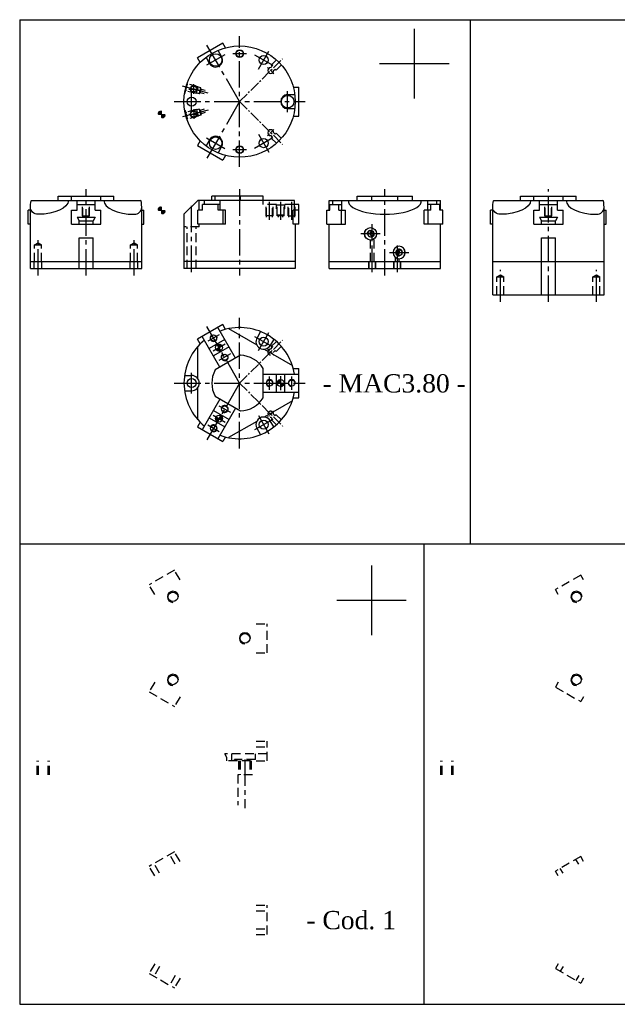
# Model space of a CAD drawing. Header units: millimetres. Extents: x 1438 to 2328, y 498 to 1206.
# Tile 1 of 2: x 1438 to 1868, y 498 to 1206. Entities that reach past the tile are written whole.
import ezdxf

# ---------------------------------------------------------------- set-up
doc = ezdxf.new("R2010")
doc.units = ezdxf.units.MM
doc.linetypes.add('CENTER2', pattern=[28.575, 19.05, -3.175, 3.175, -3.175])
doc.linetypes.add('DASHED2', pattern=[9.525, 6.35, -3.175])
doc.layers.add('1', color=2, linetype='DASHED2')
doc.layers.add('2', color=1, linetype='CENTER2')
doc.styles.get("Standard").update_dxf_attribs({"font": 'isocp.shx', "bigfont": 'chineset.shx'})

msp = doc.modelspace()

# ---------------------------------------------------------------- hatches: boundary and pattern name
h = msp.add_hatch()
h.set_pattern_fill('ANSI31', scale=0.0025, style=0)
h.set_pattern_definition([(45, (1296.299426, 1329.639323), (-0.00561266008, 0.00561266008), [])])
h.paths.add_polyline_path([(1540.04, 1140.36, 0.414214), (1537.54, 1137.86), (1540.04, 1137.86)])
h.paths.add_polyline_path([(1540.04, 1135.36, 0.414214), (1542.54, 1137.86), (1540.04, 1137.86)])
h.paths.add_polyline_path([(1540.04, 1068.86), (1540.04, 1071.36, 0.414214), (1537.54, 1068.86)])
h.paths.add_polyline_path([(1540.04, 1066.36, 0.414214), (1542.54, 1068.86), (1540.04, 1068.86)])
h = msp.add_hatch()
h.set_pattern_fill('ANSI31', scale=0.025, angle=120, style=0)
h.set_pattern_definition([(165, (1294.88822, 489.841085), (-0.020543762, -0.076670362), [])])
h.paths.add_polyline_path([(1579.22, 968.94, 0.414214), (1582.63, 968.02), (1581.38, 970.19)])
h.paths.add_polyline_path([(1580.13, 972.35), (1581.38, 970.19), (1583.55, 971.44, 0.414214)])
h = msp.add_hatch()
h.set_pattern_fill('ANSI31', scale=0.025, style=0)
h.set_pattern_definition([(45, (1352.88767, 1432.91954), (-0.056126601, 0.056126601), [])])
h.paths.add_polyline_path([(1625.63, 947.14, 0.414214), (1623.13, 944.64), (1625.63, 944.64)])
h.paths.add_polyline_path([(1628.13, 944.64), (1625.63, 944.64), (1625.63, 942.14, 0.414214)])
h = msp.add_hatch()
h.set_pattern_fill('ANSI31', scale=0.025, angle=-120, style=0)
h.set_pattern_definition([(285, (2140.61785, 911.15131), (0.076670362, 0.020543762), [])])
h.paths.add_polyline_path([(1583.55, 917.84, 0.414214), (1582.63, 921.25), (1581.38, 919.09)])
h.paths.add_polyline_path([(1580.13, 916.92), (1581.38, 919.09), (1579.22, 920.34, 0.414214)])

# ---------------------------------------------------------------- linework, layer by layer
at = {"color": 7}
for p, q in [((1438.02, 1206.03), (1438.02, 497.84)), ((1438.02, 1206.03), (2134.28, 1206.03)), ((1761.88, 1206.03), (1761.88, 829.04)), ((1721.67, 1199.46), (1721.67, 1149.46)), ((1583.97, 1189.16), (1565.79, 1178.66)), ((1583.21, 1179.49), (1580.62, 1183.98)), ((1585.93, 1185.78), (1583.97, 1189.16)), ((1567.74, 1175.28), (1565.79, 1178.66)), ((1574.55, 1174.49), (1571.96, 1178.98)), ((1696.67, 1174.46), (1746.67, 1174.46)), ((1634.73, 1157.61), (1638.63, 1157.61)), ((1638.63, 1136.61), (1638.63, 1157.61)), ((1630.63, 1152.11), (1635.82, 1152.11)), ((1630.63, 1142.11), (1635.82, 1142.11)), ((1634.73, 1136.61), (1638.63, 1136.61)), ((1574.55, 1119.73), (1571.96, 1115.24)), ((1567.74, 1118.93), (1565.79, 1115.55)), ((1565.79, 1115.55), (1583.97, 1105.05)), ((1583.21, 1114.73), (1580.62, 1110.24)), ((1585.93, 1108.43), (1583.97, 1105.05)), ((1465.76, 1079.04), (1505.74, 1079.04)), ((1465.76, 1076.04), (1465.76, 1079.04)), ((1475.21, 1076.04), (1475.21, 1079.04)), ((1496.28, 1076.04), (1496.28, 1079.04)), ((1505.74, 1076.04), (1505.74, 1079.04)), ((1613.13, 1079.04), (1576.13, 1079.04)), ((1576.13, 1076.04), (1576.13, 1079.04)), ((1578.51, 1076.04), (1578.51, 1079.04)), ((1596.76, 1076.04), (1596.76, 1079.04)), ((1613.13, 1076.04), (1613.13, 1079.04)), ((1680.52, 1079.04), (1720.5, 1079.04)), ((1680.52, 1076.04), (1680.52, 1079.04)), ((1691.06, 1076.04), (1691.06, 1079.04)), ((1709.97, 1076.04), (1709.97, 1079.04)), ((1720.5, 1076.04), (1720.5, 1079.04)), ((1798.11, 1079.04), (1838.09, 1079.04)), ((1798.11, 1076.04), (1798.11, 1079.04)), ((1807.57, 1076.04), (1807.57, 1079.04)), ((1828.64, 1076.04), (1828.64, 1079.04)), ((1838.09, 1076.04), (1838.09, 1079.04)), ((1445.75, 1027.04), (1445.75, 1071.04)), ((1446.54, 1076.04), (1524.96, 1076.04)), ((1479.25, 1069.04), (1479.25, 1076.04)), ((1479.25, 1073.04), (1492.25, 1073.04)), ((1492.25, 1069.04), (1492.25, 1076.04)), ((1525.75, 1027.04), (1525.75, 1071.04)), ((1566.13, 1076.04), (1556.13, 1066.04)), ((1635.6, 1076.04), (1566.13, 1076.04)), ((1569.5, 1069.04), (1569.5, 1073.04)), ((1582.03, 1073.04), (1569.5, 1073.04)), ((1570.77, 1073.04), (1570.77, 1076.04)), ((1580.76, 1069.04), (1580.76, 1073.04)), ((1582.03, 1069.04), (1582.03, 1076.04)), ((1635.6, 1069.04), (1635.6, 1076.04)), ((1638.63, 1073.04), (1635.6, 1073.04)), ((1638.63, 1059.04), (1638.63, 1073.04)), ((1660.51, 1076.04), (1740.51, 1076.04)), ((1660.51, 1069.04), (1660.51, 1076.04)), ((1660.89, 1069.04), (1660.89, 1073.04)), ((1660.89, 1073.04), (1669.58, 1073.04)), ((1663.08, 1073.04), (1663.08, 1076.04)), ((1667.39, 1069.04), (1667.39, 1073.04)), ((1669.58, 1069.04), (1669.58, 1076.04)), ((1731.44, 1069.04), (1731.44, 1076.04)), ((1740.14, 1073.04), (1731.44, 1073.04)), ((1733.64, 1069.04), (1733.64, 1073.04)), ((1737.94, 1073.04), (1737.94, 1076.04)), ((1740.14, 1069.04), (1740.14, 1073.04)), ((1740.51, 1069.04), (1740.51, 1076.04)), ((1778.1, 1008.04), (1778.1, 1071.04)), ((1778.89, 1076.04), (1857.31, 1076.04)), ((1811.6, 1069.04), (1811.6, 1076.04)), ((1811.6, 1073.04), (1824.6, 1073.04)), ((1824.6, 1069.04), (1824.6, 1076.04)), ((1858.1, 1008.04), (1858.1, 1071.04)), ((1444.12, 1059.04), (1444.12, 1069.04)), ((1445.75, 1069.04), (1444.12, 1069.04)), ((1475.25, 1069.04), (1479.25, 1069.04)), ((1475.25, 1059.04), (1475.25, 1069.04)), ((1479.25, 1064.04), (1492.25, 1064.04)), ((1479.25, 1064.04), (1480.75, 1061.44)), ((1492.25, 1064.04), (1490.75, 1061.44)), ((1492.25, 1069.04), (1496.25, 1069.04)), ((1496.25, 1059.04), (1496.25, 1069.04)), ((1525.75, 1069.04), (1527.37, 1069.04)), ((1527.37, 1059.04), (1527.37, 1069.04)), ((1556.13, 1066.04), (1556.13, 1027.04)), ((1566.04, 1059.04), (1566.04, 1069.04)), ((1569.5, 1069.04), (1566.04, 1069.04)), ((1585.93, 1069.04), (1580.76, 1069.04)), ((1584.22, 1059.04), (1584.22, 1069.04)), ((1585.93, 1059.04), (1585.93, 1069.04)), ((1638.63, 1069.04), (1634.73, 1069.04)), ((1634.73, 1059.04), (1634.73, 1069.04)), ((1658.89, 1059.04), (1658.89, 1069.04)), ((1658.89, 1069.04), (1660.89, 1069.04)), ((1667.39, 1069.04), (1672.34, 1069.04)), ((1669.39, 1059.04), (1669.39, 1069.04)), ((1672.34, 1059.04), (1672.34, 1069.04)), ((1728.69, 1059.04), (1728.69, 1069.04)), ((1733.64, 1069.04), (1728.69, 1069.04)), ((1731.64, 1059.04), (1731.64, 1069.04)), ((1742.14, 1069.04), (1740.14, 1069.04)), ((1742.14, 1059.04), (1742.14, 1069.04)), ((1778.1, 1069.04), (1776.48, 1069.04)), ((1776.48, 1059.04), (1776.48, 1069.04)), ((1807.6, 1069.04), (1811.6, 1069.04)), ((1807.6, 1059.04), (1807.6, 1069.04)), ((1811.6, 1064.04), (1824.6, 1064.04)), ((1811.6, 1064.04), (1813.1, 1061.44)), ((1824.6, 1064.04), (1823.1, 1061.44)), ((1824.6, 1069.04), (1828.6, 1069.04)), ((1828.6, 1059.04), (1828.6, 1069.04)), ((1858.1, 1069.04), (1859.73, 1069.04)), ((1859.73, 1059.04), (1859.73, 1069.04)), ((1445.75, 1059.04), (1444.12, 1059.04)), ((1475.25, 1059.04), (1496.25, 1059.04)), ((1480.75, 1059.04), (1480.75, 1061.44)), ((1480.75, 1061.44), (1490.75, 1061.44)), ((1490.75, 1059.04), (1490.75, 1061.44)), ((1525.75, 1059.04), (1527.37, 1059.04)), ((1585.93, 1059.04), (1566.04, 1059.04)), ((1638.63, 1059.04), (1634.73, 1059.04)), ((1636.13, 1059.04), (1636.13, 1027.04)), ((1658.89, 1059.04), (1672.34, 1059.04)), ((1660.51, 1027.04), (1660.51, 1059.04)), ((1742.14, 1059.04), (1728.69, 1059.04)), ((1740.51, 1027.04), (1740.51, 1059.04)), ((1778.1, 1059.04), (1776.48, 1059.04)), ((1807.6, 1059.04), (1828.6, 1059.04)), ((1813.1, 1061.44), (1823.1, 1061.44)), ((1813.1, 1059.04), (1813.1, 1061.44)), ((1823.1, 1059.04), (1823.1, 1061.44)), ((1858.1, 1059.04), (1859.73, 1059.04)), ((1480.75, 1027.04), (1480.75, 1049.04)), ((1480.75, 1049.04), (1490.75, 1049.04)), ((1490.75, 1027.04), (1490.75, 1049.04)), ((1813.1, 1008.04), (1813.1, 1049.04)), ((1813.1, 1049.04), (1823.1, 1049.04)), ((1823.1, 1008.04), (1823.1, 1049.04)), ((1445.75, 1032.04), (1525.75, 1032.04)), ((1445.75, 1027.04), (1525.75, 1027.04)), ((1636.13, 1032.04), (1556.13, 1032.04)), ((1636.13, 1027.04), (1556.13, 1027.04)), ((1660.51, 1032.04), (1740.51, 1032.04)), ((1660.51, 1027.04), (1740.51, 1027.04)), ((1778.1, 1032.04), (1858.1, 1032.04)), ((1778.1, 1008.04), (1858.1, 1008.04)), ((1583.97, 986.69), (1565.79, 976.19)), ((1593.26, 962.61), (1580.51, 984.69)), ((1585.93, 983.31), (1583.97, 986.69)), ((1582, 956.11), (1569.25, 978.19)), ((1588.22, 983.85), (1608.39, 972.2)), ((1611.18, 981.7), (1608.62, 977.27)), ((1567.74, 972.81), (1565.79, 976.19)), ((1566.13, 947.8), (1566.13, 971.09)), ((1585.51, 976.03), (1574.25, 969.53)), ((1588.51, 970.84), (1577.25, 964.34)), ((1620.7, 976.2), (1618.14, 971.77)), ((1596.76, 964.63), (1578.51, 954.09)), ((1613.87, 969.04), (1634.04, 957.39)), ((1556.51, 950.14), (1561.63, 950.14)), ((1613.13, 934.1), (1613.13, 955.17)), ((1613.13, 951.14), (1638.63, 951.14)), ((1622.63, 938.14), (1622.63, 951.14)), ((1628.63, 938.14), (1628.63, 951.14)), ((1634.73, 955.14), (1638.63, 955.14)), ((1638.63, 934.14), (1638.63, 955.14)), ((1556.51, 939.14), (1561.63, 939.14)), ((1566.13, 918.18), (1566.13, 941.48)), ((1578.51, 935.18), (1596.76, 924.65)), ((1613.13, 938.14), (1638.63, 938.14)), ((1582, 933.16), (1569.25, 911.08)), ((1634.04, 931.89), (1613.87, 920.24)), ((1634.73, 934.14), (1638.63, 934.14)), ((1577.25, 924.94), (1588.51, 918.44)), ((1593.26, 926.66), (1580.51, 904.58)), ((1567.74, 916.46), (1565.79, 913.08)), ((1574.25, 919.74), (1585.51, 913.24)), ((1608.39, 917.08), (1588.22, 905.43)), ((1620.7, 913.08), (1618.14, 917.51)), ((1565.79, 913.08), (1583.97, 902.58)), ((1611.18, 907.58), (1608.62, 912.01)), ((1585.93, 905.96), (1583.97, 902.58)), ((1438.02, 829.04), (2327.58, 829.04)), ((1728.6, 829.04), (1728.6, 497.84)), ((1690.96, 813.41), (1690.96, 763.41)), ((1665.96, 788.41), (1715.96, 788.41)), ((1438.02, 497.84), (2327.58, 497.84))]:
    msp.add_line(p, q, dxfattribs=at)
at = {"color": 7, "ltscale": 0.4}
for p, q in [((1618.83, 1173.34), (1622.59, 1177.11)), ((1618.45, 1171.55), (1619.54, 1172.63)), ((1619.54, 1172.63), (1618.83, 1173.34)), ((1620.58, 1169.43), (1621.66, 1170.51)), ((1622.36, 1169.81), (1621.66, 1170.51)), ((1622.36, 1169.81), (1626.13, 1173.57)), ((1618.45, 1122.66), (1619.54, 1121.58)), ((1619.54, 1121.58), (1618.83, 1120.87)), ((1618.83, 1120.87), (1622.59, 1117.11)), ((1620.58, 1124.79), (1621.66, 1123.7)), ((1622.36, 1124.41), (1621.66, 1123.7)), ((1622.36, 1124.41), (1626.13, 1120.65))]:
    msp.add_line(p, q, dxfattribs=at)
at = {"color": 7, "linetype": 'DASHED2'}
for p, q in [((1549.26, 810.04), (1531.07, 799.54)), ((1553.26, 803.11), (1549.26, 810.04)), ((1841.39, 806.58), (1823.2, 796.08)), ((1843.39, 803.11), (1841.39, 806.58)), ((1535.07, 792.61), (1531.07, 799.54)), ((1825.2, 792.61), (1823.2, 796.08)), ((1607.92, 771.56), (1615.92, 771.56)), ((1615.92, 750.56), (1615.92, 771.56)), ((1607.92, 750.56), (1615.92, 750.56)), ((1535.07, 729.5), (1531.07, 722.57)), ((1825.2, 729.5), (1823.2, 726.04)), ((1531.07, 722.57), (1549.26, 712.07)), ((1823.2, 726.04), (1841.39, 715.54)), ((1553.26, 719), (1549.26, 712.07)), ((1843.39, 719), (1841.39, 715.54)), ((1607.92, 686.99), (1615.92, 686.99)), ((1615.92, 672.99), (1615.92, 686.99)), ((1607.92, 682.99), (1615.92, 682.99)), ((1607.92, 672.99), (1615.92, 672.99)), ((1549.26, 607.57), (1531.07, 597.07)), ((1549.8, 598.64), (1545.8, 605.57)), ((1553.26, 600.64), (1549.26, 607.57)), ((1841.39, 604.11), (1823.2, 593.61)), ((1839.92, 598.64), (1837.92, 602.11)), ((1843.39, 600.64), (1841.39, 604.11)), ((1535.07, 590.14), (1531.07, 597.07)), ((1538.54, 592.14), (1534.54, 599.07)), ((1828.66, 592.14), (1826.66, 595.61)), ((1825.2, 590.14), (1823.2, 593.61)), ((1607.92, 569.09), (1615.92, 569.09)), ((1615.92, 548.09), (1615.92, 569.09)), ((1607.92, 565.09), (1615.92, 565.09)), ((1607.92, 552.09), (1615.92, 552.09)), ((1607.92, 548.09), (1615.92, 548.09)), ((1535.07, 527.03), (1531.07, 520.1)), ((1538.54, 525.03), (1534.54, 518.1)), ((1825.2, 527.03), (1823.2, 523.57)), ((1828.66, 525.03), (1826.66, 521.57)), ((1531.07, 520.1), (1549.26, 509.6)), ((1549.8, 518.53), (1545.8, 511.6)), ((1823.2, 523.57), (1841.39, 513.07)), ((1839.92, 518.53), (1837.92, 515.07)), ((1553.26, 516.53), (1549.26, 509.6)), ((1843.39, 516.53), (1841.39, 513.07))]:
    msp.add_line(p, q, dxfattribs=at)
at = {"color": 7}
for centre, radius in [((1596.13, 1147.11), 40), ((1596.13, 1181.61), 2.75), ((1596.13, 1181.61), 2.5), ((1578.88, 1176.99), 4.5), ((1613.38, 1176.99), 3.25), ((1563.13, 1156.11), 2.23), ((1561.63, 1147.11), 3.25), ((1630.63, 1147.11), 4.5), ((1563.13, 1138.11), 2.23), ((1578.88, 1117.23), 4.5), ((1613.38, 1117.23), 3.25), ((1596.13, 1112.61), 2.75), ((1596.13, 1112.61), 2.5), ((1577.38, 977.11), 2.23), ((1613.38, 974.52), 3.25), ((1581.38, 970.19), 2.5), ((1585.38, 963.26), 2.23), ((1561.63, 944.64), 3.25), ((1617.63, 944.64), 2.23), ((1625.63, 944.64), 2.5), ((1633.63, 944.64), 2.23), ((1585.38, 926.02), 2.23), ((1581.38, 919.09), 2.5), ((1577.38, 912.16), 2.23), ((1613.38, 914.76), 3.25), ((1548.17, 790.93), 3.46), ((1838.29, 790.93), 3.46), ((1599.92, 761.06), 3.46), ((1548.17, 731.18), 3.46), ((1838.29, 731.18), 3.46)]:
    msp.add_circle(centre, radius, dxfattribs=at)
for centre, radius, start, end in [((1578.88, 1176.99), 5, 210, 30), ((1563.13, 1156.11), 2.5, 0, 270), ((1630.63, 1147.11), 5, 90, 270), ((1563.13, 1138.11), 2.5, 90, 0), ((1578.88, 1117.23), 5, 330, 150), ((1596.13, 944.64), 40, 9.35204, 110.64796), ((1577.38, 977.11), 2.5, 120, 30), ((1596.13, 944.64), 40, 129.35204, 230.64796), ((1613.38, 974.52), 5.5, 150, 330), ((1585.38, 963.26), 2.5, 120, 30), ((1596.13, 944.64), 20, 31.78833, 88.21167), ((1561.63, 944.64), 5.5, 270, 90), ((1596.13, 944.64), 20, 151.78833, 208.21167), ((1617.63, 944.64), 2.5, 0, 270), ((1633.63, 944.64), 2.5, 0, 270), ((1596.13, 944.64), 40, 249.35204, 350.64796), ((1585.38, 926.02), 2.5, 240, 150), ((1596.13, 944.64), 20, 271.78833, 328.21167), ((1577.38, 912.16), 2.5, 240, 150), ((1613.38, 914.76), 5.5, 30, 210), ((1548.17, 790.93), 4, 0, 270), ((1838.29, 790.93), 4, 0, 270), ((1599.92, 761.06), 4, 0, 270), ((1548.17, 731.18), 4, 0, 270), ((1838.29, 731.18), 4, 0, 270)]:
    msp.add_arc(centre, radius, start, end, dxfattribs=at)
at = {"color": 7, "ltscale": 0.4}
for centre, start, end in [((1618.48, 1169.45), 90.58469, 359.41531), ((1618.48, 1124.76), 0.58469, 269.41531)]:
    msp.add_arc(centre, 2.1, start, end, dxfattribs=at)
at = {"color": 7, "extrusion": (0, 0, -1)}
for centre, major_axis, ratio, start_param, end_param in [((1446.54, 1071.04), (0, 5), 0.158096, 4.712389, 6.283185), ((1451.11, 1071.04), (5.36, 0), 0.933013, 1.570796, 3.141593), ((1451.11, 1076.04), (-21.89, 0), 0.45685, 3.141593, 4.712389), ((1778.89, 1071.04), (0, 5), 0.158096, 4.712389, 6.283185), ((1783.46, 1071.04), (5.36, 0), 0.933013, 1.570796, 3.141593), ((1783.46, 1076.04), (-21.89, 0), 0.45685, 3.141593, 4.712389), ((1690.16, 1052.04), (0, 4.5), 0.951321, 3.141593, 6.283185), ((1690.29, 1052.04), (0, 4.5), 0.965926, 3.156368, 6.26841), ((1690.16, 1052.04), (0, -4.5), 0.980531, 3.141593, 6.283185), ((1690.29, 1052.04), (0, -2.5), 0.965926, 1.570796, 6.283185), ((1692.36, 1052.04), (0, -2.5), 0.965926, 1.570796, 2.561772), ((1692.36, 1052.04), (0, 2.23), 0.965926, 3.642961, 5.781816), ((1692.88, 1052.04), (0, -2.23), 0.965926, 0.64448, 2.497113), ((1693.02, 1052.04), (0, 1.25), 0.965926, 3.849955, 5.574823)]:
    msp.add_ellipse(centre, major_axis=major_axis, ratio=ratio, start_param=start_param, end_param=end_param, dxfattribs=at)
at = {"color": 7}
for centre, major_axis, ratio, start_param, end_param in [((1520.39, 1076.04), (21.89, 0), 0.45685, 3.141593, 4.712389), ((1520.39, 1071.04), (-5.36, 0), 0.933013, 1.570796, 3.141593), ((1524.96, 1071.04), (0, 5), 0.158096, 4.712389, 6.283185), ((1700.51, 1076.04), (-26.46, 0), 0.377964, 0, 3.141593), ((1852.74, 1076.04), (21.89, 0), 0.45685, 3.141593, 4.712389), ((1852.74, 1071.04), (-5.36, 0), 0.933013, 1.570796, 3.141593), ((1857.31, 1071.04), (0, 5), 0.158096, 4.712389, 6.283185), ((1710.87, 1038.54), (0, -4.5), 0.980531, 3.141593, 6.283185), ((1710.74, 1038.54), (0, -4.5), 0.965926, 0.014775, 3.126818), ((1710.87, 1038.54), (0, 4.5), 0.951321, 3.141593, 6.283185), ((1710.74, 1038.54), (0, 2.5), 0.965926, 4.712389, 9.424778), ((1708, 1038.54), (0, -1.25), 0.965926, 0.708362, 2.43323), ((1708.15, 1038.54), (0, 2.23), 0.965926, 3.786073, 5.638705), ((1708.67, 1038.54), (0, -2.23), 0.965926, 0.501369, 2.640224), ((1708.67, 1038.54), (0, 2.5), 0.965926, 4.712389, 5.703365)]:
    msp.add_ellipse(centre, major_axis=major_axis, ratio=ratio, start_param=start_param, end_param=end_param, dxfattribs=at)
at = {"color": 7, "extrusion": (0, 0, -1)}
msp.add_ellipse((1690.29, 1052.04), major_axis=(0, -2.23), ratio=0.965926, dxfattribs=at)
at = {"color": 7}
msp.add_ellipse((1710.74, 1038.54), major_axis=(0, -2.23), ratio=0.965926, dxfattribs=at)
at = {"layer": '1', "color": 7}
for p, q in [((1556.81, 1152.98), (1559.14, 1161.68)), ((1559.14, 1161.68), (1558.9, 1161.74)), ((1565.06, 1152.85), (1557.33, 1154.92)), ((1567.06, 1152.59), (1557.4, 1155.18)), ((1568.21, 1156.9), (1558.55, 1159.49)), ((1566.35, 1157.68), (1558.62, 1159.75)), ((1565.06, 1152.85), (1566.35, 1157.68)), ((1567.06, 1152.59), (1568.21, 1156.9)), ((1567.86, 1153.39), (1568.51, 1155.8)), ((1568.51, 1155.8), (1568.21, 1156.9)), ((1571.37, 1155.04), (1568.51, 1155.8)), ((1556.81, 1152.98), (1556.57, 1153.05)), ((1567.06, 1152.59), (1567.86, 1153.39)), ((1570.72, 1152.62), (1567.86, 1153.39)), ((1556.81, 1141.23), (1556.57, 1141.17)), ((1556.81, 1141.23), (1559.14, 1132.54)), ((1565.06, 1141.37), (1557.33, 1139.3)), ((1567.06, 1141.63), (1557.4, 1139.04)), ((1565.06, 1141.37), (1566.35, 1136.54)), ((1567.06, 1141.63), (1567.86, 1140.83)), ((1567.06, 1141.63), (1568.21, 1137.32)), ((1570.72, 1141.59), (1567.86, 1140.83)), ((1567.86, 1140.83), (1568.51, 1138.41)), ((1568.21, 1137.32), (1558.55, 1134.73)), ((1566.35, 1136.54), (1558.62, 1134.47)), ((1568.51, 1138.41), (1568.21, 1137.32)), ((1571.37, 1139.18), (1568.51, 1138.41)), ((1559.14, 1132.54), (1558.9, 1132.47)), ((1483.25, 1065.04), (1483.25, 1073.04)), ((1483.52, 1064.04), (1483.52, 1073.04)), ((1487.98, 1064.04), (1487.98, 1073.04)), ((1488.25, 1065.04), (1488.25, 1073.04)), ((1567.13, 1069.04), (1567.13, 1076.04)), ((1613.13, 1073.04), (1613.13, 1076.04)), ((1622.63, 1073.04), (1613.13, 1073.04)), ((1615.13, 1065.04), (1615.13, 1073.04)), ((1615.4, 1064.04), (1615.4, 1073.04)), ((1619.86, 1064.04), (1619.86, 1073.04)), ((1620.13, 1065.04), (1620.13, 1073.04)), ((1622.63, 1070.04), (1622.63, 1073.04)), ((1623.13, 1070.04), (1622.63, 1070.04)), ((1623.13, 1065.04), (1623.13, 1072.54)), ((1628.13, 1072.54), (1623.13, 1072.54)), ((1628.13, 1065.04), (1628.13, 1072.54)), ((1628.63, 1070.04), (1628.13, 1070.04)), ((1634.97, 1073.04), (1628.63, 1073.04)), ((1628.63, 1070.04), (1628.63, 1073.04)), ((1631.13, 1065.04), (1631.13, 1073.04)), ((1631.4, 1064.04), (1631.4, 1073.04)), ((1635.86, 1064.04), (1635.86, 1073.04)), ((1636.13, 1065.04), (1636.13, 1073.04)), ((1815.6, 1065.04), (1815.6, 1073.04)), ((1815.87, 1064.04), (1815.87, 1073.04)), ((1820.33, 1064.04), (1820.33, 1073.04)), ((1820.6, 1065.04), (1820.6, 1073.04)), ((1483.25, 1065.04), (1488.25, 1065.04)), ((1620.13, 1065.04), (1615.13, 1065.04)), ((1628.13, 1065.54), (1623.13, 1065.54)), ((1628.13, 1065.04), (1623.13, 1065.04)), ((1624.13, 1064.04), (1624.13, 1065.04)), ((1627.13, 1064.04), (1627.13, 1065.04)), ((1631.13, 1065.04), (1636.13, 1065.04)), ((1815.6, 1065.04), (1820.6, 1065.04)), ((1567.13, 1057.04), (1556.13, 1057.04)), ((1558.38, 1027.04), (1558.38, 1057.04)), ((1564.88, 1027.04), (1564.88, 1057.04)), ((1567.13, 1057.04), (1567.13, 1059.04)), ((1692.76, 1032.04), (1692.76, 1048.41)), ((1448.75, 1044.04), (1451.25, 1045.49)), ((1448.75, 1032.04), (1448.75, 1044.04)), ((1448.75, 1044.04), (1453.75, 1044.04)), ((1451.25, 1045.49), (1453.75, 1044.04)), ((1453.75, 1032.04), (1453.75, 1044.04)), ((1517.75, 1044.04), (1520.25, 1045.49)), ((1517.75, 1032.04), (1517.75, 1044.04)), ((1517.75, 1044.04), (1522.75, 1044.04)), ((1520.25, 1045.49), (1522.75, 1044.04)), ((1522.75, 1032.04), (1522.75, 1044.04)), ((1690.26, 1032.04), (1690.26, 1047.54)), ((1708.26, 1032.04), (1708.26, 1034.91)), ((1710.76, 1032.04), (1710.76, 1034.04)), ((1448.5, 1027.04), (1448.5, 1032.04)), ((1454, 1027.04), (1454, 1032.04)), ((1517.5, 1027.04), (1517.5, 1032.04)), ((1523, 1027.04), (1523, 1032.04)), ((1689.01, 1027.04), (1689.01, 1032.04)), ((1689.28, 1027.04), (1689.28, 1032.04)), ((1693.74, 1027.04), (1693.74, 1032.04)), ((1694.01, 1027.04), (1694.01, 1032.04)), ((1707.01, 1027.04), (1707.01, 1032.04)), ((1707.28, 1027.04), (1707.28, 1032.04)), ((1711.74, 1027.04), (1711.74, 1032.04)), ((1712.01, 1027.04), (1712.01, 1032.04)), ((1781.1, 1021.04), (1783.6, 1022.49)), ((1781.1, 1008.04), (1781.1, 1021.04)), ((1781.1, 1021.04), (1786.1, 1021.04)), ((1783.6, 1022.49), (1786.1, 1021.04)), ((1786.1, 1008.04), (1786.1, 1021.04)), ((1850.1, 1021.04), (1852.6, 1022.49)), ((1850.1, 1008.04), (1850.1, 1021.04)), ((1850.1, 1021.04), (1855.1, 1021.04)), ((1852.6, 1022.49), (1855.1, 1021.04)), ((1855.1, 1008.04), (1855.1, 1021.04)), ((1618.83, 970.87), (1622.59, 974.63)), ((1619.54, 970.16), (1618.83, 970.87)), ((1622.36, 967.34), (1626.13, 971.1)), ((1618.45, 969.08), (1619.54, 970.16)), ((1620.58, 966.96), (1621.66, 968.04)), ((1622.36, 967.34), (1621.66, 968.04)), ((1620.58, 922.31), (1621.66, 921.23)), ((1622.36, 921.94), (1621.66, 921.23)), ((1622.36, 921.94), (1626.13, 918.18)), ((1618.45, 920.19), (1619.54, 919.11)), ((1619.54, 919.11), (1618.83, 918.4)), ((1618.83, 918.4), (1622.59, 914.64)), ((1450.53, 662.99), (1450.53, 672.99)), ((1451.03, 662.99), (1451.03, 672.99)), ((1451.57, 662.99), (1451.57, 672.99)), ((1458.49, 662.99), (1458.49, 672.99)), ((1459.03, 662.99), (1459.03, 672.99)), ((1459.53, 662.99), (1459.53, 672.99)), ((1615.92, 677.99), (1585.42, 677.99)), ((1586.92, 675.39), (1585.42, 677.99)), ((1586.92, 672.99), (1586.92, 675.39)), ((1604.02, 672.99), (1586.92, 672.99)), ((1590.42, 672.99), (1590.42, 677.99)), ((1607.42, 673.99), (1592.42, 673.99)), ((1592.42, 672.99), (1592.42, 673.99)), ((1595.42, 672.99), (1595.42, 662.99)), ((1595.92, 672.99), (1595.92, 662.99)), ((1596.46, 672.99), (1596.46, 662.99)), ((1603.38, 672.99), (1603.38, 662.99)), ((1603.92, 672.99), (1603.92, 662.99)), ((1604.42, 672.99), (1604.42, 662.99)), ((1607.42, 673.99), (1607.42, 677.99)), ((1740.66, 662.99), (1740.66, 672.99)), ((1741.16, 662.99), (1741.16, 672.99)), ((1741.7, 662.99), (1741.7, 672.99)), ((1748.62, 662.99), (1748.62, 672.99)), ((1749.16, 662.99), (1749.16, 672.99)), ((1749.66, 662.99), (1749.66, 672.99)), ((1594.92, 662.99), (1594.92, 640.99)), ((1605.42, 662.99), (1594.92, 662.99))]:
    msp.add_line(p, q, dxfattribs=at)
for centre, start, end in [((1618.48, 966.98), 90.58469, 359.41531), ((1618.48, 922.29), 0.58469, 269.41531)]:
    msp.add_arc(centre, 2.1, start, end, dxfattribs=at)
at = {"layer": '2', "color": 7}
for p, q in [((1596.13, 1100.11), (1596.13, 1194.11)), ((1596.13, 1147.11), (1572.63, 1187.81)), ((1609.63, 1170.49), (1617.13, 1183.48)), ((1585.38, 1180.74), (1572.39, 1173.24)), ((1591.13, 1181.61), (1601.13, 1181.61)), ((1606.89, 1180.74), (1619.88, 1173.24)), ((1573.43, 1153.19), (1555.08, 1158.11)), ((1559.63, 1156.11), (1566.63, 1156.11)), ((1561.63, 1139.61), (1561.63, 1154.61)), ((1563.13, 1152.61), (1563.13, 1159.61)), ((1630.63, 1139.61), (1630.63, 1154.61)), ((1549.13, 1147.11), (1643.13, 1147.11)), ((1573.43, 1141.03), (1555.08, 1136.11)), ((1563.13, 1141.61), (1563.13, 1134.61)), ((1596.13, 1147.11), (1572.63, 1106.41)), ((1559.63, 1138.11), (1566.63, 1138.11)), ((1572.39, 1120.98), (1585.38, 1113.48)), ((1619.88, 1120.98), (1606.89, 1113.48)), ((1609.63, 1123.73), (1617.13, 1110.74)), ((1591.13, 1112.61), (1601.13, 1112.61)), ((1485.75, 1022.04), (1485.75, 1084.04)), ((1596.13, 1084.04), (1596.13, 1022.04)), ((1700.51, 1022.04), (1700.51, 1084.04)), ((1818.1, 1003.04), (1818.1, 1084.04)), ((1561.63, 1024.54), (1561.63, 1075.08)), ((1617.63, 1062.04), (1617.63, 1075.04)), ((1625.63, 1062.04), (1625.63, 1075.04)), ((1633.63, 1062.04), (1633.63, 1075.04)), ((1691.51, 1024.54), (1691.51, 1058.91)), ((1451.25, 1022.04), (1451.25, 1049.04)), ((1520.25, 1022.04), (1520.25, 1049.04)), ((1697.07, 1052.04), (1683.38, 1052.04)), ((1709.51, 1024.54), (1709.51, 1045.41)), ((1703.95, 1038.54), (1717.65, 1038.54)), ((1783.6, 1003.04), (1783.6, 1026.04)), ((1852.6, 1003.04), (1852.6, 1026.04)), ((1596.13, 897.64), (1596.13, 991.64)), ((1596.13, 944.64), (1572.63, 985.34)), ((1581.48, 979.48), (1573.28, 974.75)), ((1606.89, 978.27), (1619.88, 970.77)), ((1609.63, 968.02), (1617.13, 981.01)), ((1585.71, 972.69), (1577.05, 967.69)), ((1589.48, 965.62), (1581.28, 960.89)), ((1561.63, 937.14), (1561.63, 952.14)), ((1617.63, 939.91), (1617.63, 949.37)), ((1625.63, 939.64), (1625.63, 949.64)), ((1633.63, 939.91), (1633.63, 949.37)), ((1549.13, 944.64), (1643.13, 944.64)), ((1596.13, 944.64), (1572.63, 903.93)), ((1581.28, 928.38), (1589.48, 923.65)), ((1577.05, 921.59), (1585.71, 916.59)), ((1609.63, 921.25), (1617.13, 908.26)), ((1573.28, 914.53), (1581.48, 909.8)), ((1619.88, 918.51), (1606.89, 911.01)), ((1599.92, 673.99), (1599.92, 638.99))]:
    msp.add_line(p, q, dxfattribs=at)
at = {"layer": '2', "color": 7, "ltscale": 0.4}
for p, q in [((1596.13, 1147.11), (1626.98, 1177.96)), ((1596.13, 1147.11), (1626.98, 1116.26)), ((1596.13, 944.64), (1626.98, 975.49)), ((1596.13, 944.64), (1626.98, 913.78))]:
    msp.add_line(p, q, dxfattribs=at)
at = {"layer": '2', "color": 7, "ltscale": 0.2}
for p, q in [((1620.73, 1167.2), (1616.22, 1171.71)), ((1620.73, 1127.02), (1616.22, 1122.51)), ((1620.73, 964.73), (1616.22, 969.24)), ((1620.73, 924.55), (1616.22, 920.04))]:
    msp.add_line(p, q, dxfattribs=at)

# ---------------------------------------------------------------- texts
at = {"color": 7, "char_height": 13.125, "width": 147.9171, "attachment_point": 7}
for s, insert in [('\\fRomantic|b0|i0|c2|p2;- MAC3.80 -', (1655.75, 937.62)), ('\\fRomantic|b0|i0|c2|p2;- Cod. 1 ', (1644.07, 551.57))]:
    msp.add_mtext(s, dxfattribs=dict(at, insert=insert))

doc.saveas('drawing.dxf')
